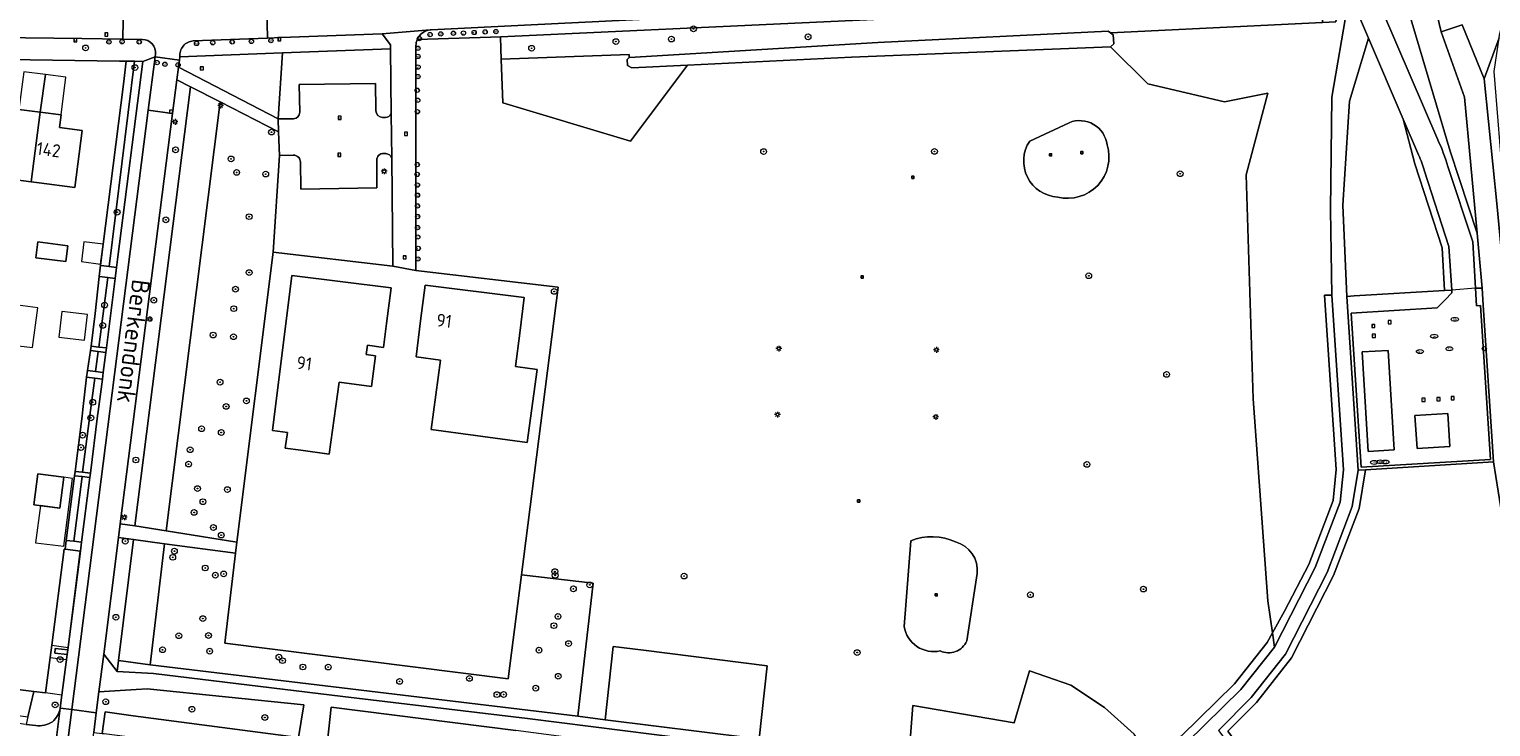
# Model space of a CAD drawing. Header units: metres. Extents: x 168032 to 180145, y 382923 to 399665.
# Tile 92 of 256: x 177592 to 177796, y 387368 to 387465. Entities that reach past the tile are written whole.
import ezdxf
from ezdxf.enums import TextEntityAlignment as Align

# ---------------------------------------------------------------- set-up
doc = ezdxf.new("R2010")
doc.units = ezdxf.units.M
doc.layers.get('0').update_dxf_attribs({"color": 8, "lineweight": 18})
for name, color, linetype, lineweight in [('B-WE-GR-BEPLANTING_CULTUUR_BODEMBEDEKKER-GV', 8, 'Continuous', 18), ('B-WE-GR-BEPLANTING_CULTUUR_BOSPLANTSOEN-GV', 8, 'Continuous', 18), ('B-WE-GR-BEPLANTING_CULTUUR_HEESTERS-GV', 8, 'Continuous', 18), ('B-WE-GR-BEPLANTING_CULTUUR_ROOS-GV', 8, 'Continuous', 18), ('B-WE-GR-BOOM-S', 8, 'Continuous', 18), ('B-WE-GR-HAAG-G', 8, 'GR-HAAG1', 18), ('B-WE-IE-MEUBILAIR_WEGMEUBILAIR-S', 8, 'Continuous', 25), ('B-WE-IE-TERREINAFSCHEIDING_KUNSTMATIG_HEKWERK-G', 8, 'IE-TERREINAFSCHEIDING-KUNSTMATIG', 18), ('B-WE-KL-ET_LS_OV_LICHTMAST-S', 8, 'Continuous', 18), ('B-WE-KL-WATER-S', 8, 'Continuous', 18), ('B-WE-OG-BEBOUWING-GV', 8, 'Continuous', 18), ('B-WE-OG-BEBOUWING-T18', 8, 'Continuous', 18), ('B-WE-OG-BEBOUWING_LUIFEL-GV', 8, 'Continuous', 18), ('B-WE-OG-BEBOUWING_SCHUUR-GV', 8, 'Continuous', 18), ('B-WE-OG-TERREIN_CULTUURSCHEIDING-GV', 8, 'Continuous', 18), ('B-WE-OG-TERREIN_ERF-GV', 8, 'Continuous', 18), ('B-WE-OG-TERREIN_ONBEGROEID-GV', 8, 'Continuous', 18), ('B-WE-OG-TOPOGRAFIE-T18', 8, 'Continuous', 18), ('B-WE-OG-WATER_GREPPEL-GV', 8, 'Continuous', 18), ('B-WE-RI-GWA_KOLK-S', 8, 'Continuous', 18), ('B-WE-RI-GWA_RIOOLPUT-S', 8, 'Continuous', 18), ('B-WE-VH-VERHARDING_ASFALT-GV', 8, 'Continuous', 18), ('B-WE-VH-VERHARDING_BETONSTRAATSTEEN-GV', 8, 'Continuous', 18), ('B-WE-VH-VERHARDING_PUIN-GV', 8, 'Continuous', 18), ('B-WE-VH-VERHARDING_TEGEL-GV', 8, 'Continuous', 18), ('B-WE-VW-AFSLUITPAAL-S', 8, 'Continuous', 18)]:
    doc.layers.add(name, color=color, linetype=linetype, lineweight=lineweight)
doc.styles.add('NLCS-ISO', font='NLCS-ISO.ttf')
doc.styles.add('NLCS-ISO-M200-T18', font='NLCS-ISO.ttf', dxfattribs={"height": 0.36})
doc.linetypes.add('GR-HAAG1', pattern='A,6,[176,NLCS.SHX,S=0.125,R=0,X=0,Y=0],-2', length=8)
doc.linetypes.add('IE-TERREINAFSCHEIDING-KUNSTMATIG', pattern='A,4,[82,NLCS.SHX,S=0.75,R=90,X=0,Y=0],4,-2', length=10)

# ---------------------------------------------------------------- blocks, each defined once
blk = doc.blocks.new('SKL-ET_OV_LICHTMAST-SO')
at = {"color": 0, "linetype": 'ByBlock', "lineweight": 18}
for points in [[(-1.2, 0), (-2, 0)], [(-1.4, 1.4), (-0.9, 0.9)], [(0, 2), (0, 1.2)], [(0.9, 0.9), (1.4, 1.4)], [(2, 0), (1.2, 0)], [(-1.4, -1.4), (-0.9, -0.9)], [(0, -1.2), (0, -2)], [(0.9, -0.9), (1.4, -1.4)]]:
    blk.add_lwpolyline(points, dxfattribs=at)
blk.add_circle((0, 0), 1, dxfattribs=at)
blk = doc.blocks.new('SVW-AFSLUITPAAL-SO')
at = {"lineweight": 18}
blk.add_circle((0, 0), 1.5, dxfattribs=at)
at = {"lineweight": 18, "style": 'NLCS-ISO'}
blk.add_text('af', height=1.8, dxfattribs=at).set_placement((0, 0), align=Align.MIDDLE_CENTER)
blk = doc.blocks.new('SKL-WATER_BRANDKRAAN_BRANDPUT-SO')
at = {"color": 0, "linetype": 'ByBlock', "lineweight": 18}
blk.add_ellipse((0, 0), major_axis=(2.5, 0), ratio=0.54, dxfattribs=at)
at = {"color": 0, "linetype": 'ByBlock', "lineweight": 18, "style": 'NLCS-ISO'}
blk.add_text('bk', height=1.5, dxfattribs=at).set_placement((0.2, 0), align=Align.MIDDLE_CENTER)
blk = doc.blocks.new('SRI-PUT_INSPECTIEPUT_RIOOLPUT-SO')
at = {"color": 0, "linetype": 'ByBlock', "lineweight": 18}
blk.add_lwpolyline([(-1.1, -1.1), (1.1, -1.1), (1.1, 1.1), (-1.1, 1.1)], close=True, dxfattribs=at)
at = {"color": 0, "linetype": 'ByBlock', "lineweight": 18, "style": 'NLCS-ISO'}
blk.add_text('r', height=1.5, dxfattribs=at).set_placement((0, 0.3), align=Align.MIDDLE_CENTER)
blk = doc.blocks.new('SRI-KOLK-SO')
at = {"color": 0, "linetype": 'ByBlock', "lineweight": 18}
blk.add_lwpolyline([(-1.125, -1.125), (1.125, -1.125), (1.125, 1.125), (-1.125, 1.125)], close=True, dxfattribs=at)
at = {"color": 0, "linetype": 'ByBlock', "lineweight": 18, "style": 'NLCS-ISO'}
blk.add_text('k', height=1.5, dxfattribs=at).set_placement((0, 0), align=Align.MIDDLE_CENTER)
blk = doc.blocks.new('SIE-WEG_SPEELTOESTEL-SO')
at = {"flags": 128}
blk.add_lwpolyline([(-0.75, -0.75), (0.75, -0.75), (0.75, 0.75), (-0.75, 0.75)], close=True, dxfattribs=at)
at = {"style": 'NLCS-ISO'}
blk.add_text('SPT', height=0.45, dxfattribs=at).set_placement((0, 0), align=Align.MIDDLE_CENTER)
blk = doc.blocks.new('SGR-BOOM_01-SO')
at = {"linetype": 'ByBlock', "lineweight": 18}
h = blk.add_hatch(color=0, dxfattribs=at)
h.dxf.hatch_style = 1
edge = h.paths.add_edge_path()
edge.add_arc((0, 0), 0.25, 0, 360)
at = {"color": 0, "linetype": 'ByBlock', "lineweight": 18}
for radius in [2, 0.25]:
    blk.add_circle((0, 0), radius, dxfattribs=at)

msp = doc.modelspace()

# ---------------------------------------------------------------- linework, layer by layer
at = {"layer": 'B-WE-GR-BEPLANTING_CULTUUR_BODEMBEDEKKER-GV', "flags": 128}
for points in [[(177607.068, 387460.566), (177605.909, 387460.582), (177605.514, 387457.386), (177602.303, 387432.147), (177602.392, 387432.135), (177603.524, 387431.985)], [(177603.323, 387430.439), (177602.111, 387430.593), (177601.585, 387425.44), (177601.002, 387420.867), (177602.063, 387420.753)], [(177600.933, 387411.903), (177601.509, 387416.417), (177600.347, 387416.568), (177599.875, 387412.041), (177599.759, 387411.132), (177598.776, 387403.431), (177599.823, 387403.312)]]:
    msp.add_lwpolyline(points, close=True, dxfattribs=at)
at = {"layer": 'B-WE-GR-BEPLANTING_CULTUUR_BOSPLANTSOEN-GV', "flags": 128}
for points in [[(177742.933, 387464.533), (177772.456, 387465.956), (177772.234, 387469.291), (177742.028, 387467.88), (177658.001, 387463.956), (177658.061, 387462.316), (177658.114, 387460.865), (177675.91, 387461.52), (177675.93, 387461.068), (177675.957, 387461.094), (177710.572, 387463.199), (177742.63, 387464.778)], [(177772.75, 387427.959), (177773.751, 387428), (177773.601, 387439.848), (177773.745, 387455.551), (177775.945, 387468.269), (177774.773, 387469.146), (177774.332, 387466.046), (177772.456, 387465.956), (177742.933, 387464.533), (177743.305, 387464.233), (177743.398, 387463.015), (177742.934, 387462.566), (177748.129, 387457.413), (177758.836, 387454.898), (177764.839, 387456.115), (177761.838, 387444.758), (177762.811, 387413.526), (177764.839, 387385.377), (177765.491, 387380.918), (177767.169, 387383.954), (177770.544, 387390.465), (177773.938, 387399.39), (177774.386, 387403.684)], [(177783.72, 387452.483), (177778.89, 387463.772), (177776.204, 387455.005), (177775.287, 387440.502), (177775.863, 387427.81), (177776.861, 387427.871), (177789.464, 387428.635), (177789.121, 387434.58), (177785.321, 387446.256)], [(177627.664, 387461.723), (177613.361, 387461.195), (177613.302, 387460.732), (177613.174, 387459.728), (177627.06, 387452.525)], [(177684.05, 387460.02), (177676.313, 387459.643), (177675.709, 387459.957), (177675.648, 387460.795), (177675.93, 387461.068), (177675.91, 387461.52), (177658.114, 387460.865), (177658.337, 387454.771), (177676.11, 387449.437)], [(177618.972, 387454.903), (177614.848, 387457.022), (177607.085, 387395.827), (177611.449, 387395.138)], [(177626.362, 387433.967), (177627.223, 387447.439), (177627.112, 387450.719), (177618.972, 387454.903), (177611.449, 387395.138), (177621.295, 387393.585)], [(177601.985, 387420.144), (177600.926, 387420.276), (177600.48, 387417.49), (177601.628, 387417.344)], [(177798.372, 387377.337), (177797.923, 387394.559), (177796.266, 387404.756), (177778.477, 387403.665), (177777.571, 387398.254), (177774.022, 387388.918), (177768.144, 387377.447), (177763.278, 387371.255), (177759.307, 387367.237), (177774.125, 387347.305), (177773.669, 387346.832), (177774.704, 387345.573), (177776.918, 387342.034), (177778.128, 387338.698), (177778.832, 387334.244), (177781.521, 387334.354), (177788.728, 387335.963), (177800.261, 387336.783), (177800.907, 387342.185), (177799.361, 387344.872), (177798.706, 387344.895), (177797.162, 387344.948), (177797.551, 387356.085)], [(177611.233, 387393.355), (177606.93, 387393.928), (177604.821, 387377.071), (177609.237, 387376.488)], [(177621.117, 387392.04), (177611.233, 387393.355), (177609.237, 387376.488), (177668.763, 387369.319), (177670.9, 387387.869), (177660.917, 387389.019), (177660.64, 387386.852), (177659.064, 387374.527), (177619.613, 387379.494)], [(177695.147, 387376.349), (177677.909, 387378.505), (177673.708, 387379.03), (177672.606, 387368.832), (177692.776, 387366.318), (177694.01, 387366.164)], [(177558.792, 387377.095), (177553.031, 387377.818), (177552.642, 387374.719), (177592.195, 387369.227), (177593.02, 387372.767)], [(177742.112, 387370.559), (177737.422, 387373.643), (177733.938, 387374.85), (177731.66, 387375.654), (177729.516, 387368.414), (177715.447, 387370.828), (177714.858, 387363.566), (177735.869, 387360.907), (177738.254, 387360.724), (177742.281, 387360.703), (177744.523, 387361.442), (177748.619, 387363.529), (177746.265, 387366.805)]]:
    msp.add_lwpolyline(points, close=True, dxfattribs=at)
at = {"layer": 'B-WE-GR-BEPLANTING_CULTUUR_HEESTERS-GV', "flags": 128}
for points in [[(177792.234, 387455.564), (177788.995, 387464.661), (177787.81, 387469.56), (177787.752, 387470.895), (177783.499, 387470.726), (177790.267, 387448.06), (177793.99, 387436.614)], [(177599.745, 387402.698), (177598.7, 387402.83), (177597.55, 387393.823), (177598.609, 387393.704)]]:
    msp.add_lwpolyline(points, close=True, dxfattribs=at)
for points in [[(177599.511, 387392.339), (177597.396, 387392.619), (177597.23, 387392.59), (177595.514, 387379.21), (177595.298, 387377.524), (177594.663, 387372.56), (177593.02, 387372.767), (177592.195, 387369.227), (177591.953, 387368.19), (177593.301, 387368.015)], [(177596.713, 387370.453), (177596.928, 387372.275), (177596.945, 387372.267), (177597.668, 387377.924), (177595.958, 387378.114), (177596.009, 387378.746), (177597.752, 387378.581), (177599.511, 387392.339)]]:
    msp.add_lwpolyline(points, dxfattribs=at)
at = {"layer": 'B-WE-GR-BEPLANTING_CULTUUR_HEESTERS-GV'}
for points in [[(177595.628, 387368.558, 0.1748926), (177596.713, 387370.453)], [(177593.301, 387368.015, 0.1688199), (177595.628, 387368.558)]]:
    msp.add_lwpolyline(points, format="xyb", dxfattribs=at)
at = {"layer": 'B-WE-GR-BEPLANTING_CULTUUR_ROOS-GV', "flags": 128}
msp.add_lwpolyline([(177629.894, 387366.383), (177606.864, 387369.399), (177602.939, 387369.913), (177602.559, 387366.928), (177602.833, 387366.898), (177606.065, 387366.495), (177610.269, 387365.971), (177628.65, 387363.68), (177629.448, 387363.592)], close=True, dxfattribs=at)
at = {"layer": 'B-WE-GR-HAAG-G', "flags": 128}
for points in [[(177599.493, 387392.32), (177597.23, 387392.59)], [(177595.514, 387379.21), (177597.795, 387378.919), (177599.493, 387392.32)], [(177595.298, 387377.524), (177597.57, 387377.228), (177596.928, 387372.275), (177594.663, 387372.56)]]:
    msp.add_lwpolyline(points, dxfattribs=at)
at = {"layer": 'B-WE-IE-TERREINAFSCHEIDING_KUNSTMATIG_HEKWERK-G', "flags": 128}
msp.add_lwpolyline([(177793.762, 387428.938), (177790.463, 387428.696)], dxfattribs=at)
at = {"layer": 'B-WE-OG-BEBOUWING-GV', "flags": 128}
for points in [[(177593.924, 387453.456), (177590.94, 387453.843), (177590.71, 387452.078), (177587.922, 387452.44), (177587.74, 387452.46), (177586.692, 387444.227), (177586.971, 387444.493), (177592.68, 387443.777)], [(177593.924, 387453.456), (177592.68, 387443.777), (177593.792, 387443.637), (177598.731, 387442.996), (177599.758, 387450.923), (177596.587, 387451.334), (177596.814, 387453.081)], [(177593.298, 387433.19), (177597.495, 387432.667), (177597.771, 387434.868), (177593.574, 387435.393)], [(177642.156, 387424.025), (177642.78, 387428.99), (177628.96, 387430.72), (177626.24, 387409.13), (177628.353, 387408.864), (177628.005, 387406.655), (177630.189, 387406.384), (177634.166, 387405.839), (177635.557, 387415.872), (177640.035, 387415.258), (177640.622, 387419.541), (177639.315, 387419.72), (177639.493, 387421.017), (177641.739, 387420.708)], [(177660.69, 387422.689), (177661.312, 387427.65), (177647.507, 387429.381), (177646.885, 387424.419), (177646.257, 387419.412), (177649.666, 387418.947), (177648.343, 387409.279), (177661.723, 387407.449), (177663.114, 387417.618), (177660.106, 387418.027)], [(177777.997, 387420.072), (177778.835, 387406.201), (177782.431, 387406.418), (177781.593, 387420.289)], [(177789.927, 387411.485), (177785.34, 387411.198), (177785.628, 387406.601), (177790.215, 387406.889)], [(177597.19, 387402.615), (177593.593, 387403.07), (177593.05, 387398.784), (177596.647, 387398.328)]]:
    msp.add_lwpolyline(points, close=True, dxfattribs=at)
at = {"layer": 'B-WE-OG-BEBOUWING_LUIFEL-GV', "flags": 128}
for points in [[(177594.643, 387458.711), (177591.626, 387459.105), (177590.94, 387453.843), (177593.924, 387453.456)], [(177597.497, 387458.339), (177594.643, 387458.711), (177593.924, 387453.456), (177596.814, 387453.081)], [(177593.58, 387426.213), (177590.803, 387426.572), (177590.088, 387421.037), (177592.072, 387420.781), (177592.865, 387420.679)], [(177593.937, 387398.672), (177593.28, 387393.493), (177597.213, 387392.995), (177598.412, 387402.46), (177597.19, 387402.615), (177596.647, 387398.328)]]:
    msp.add_lwpolyline(points, close=True, dxfattribs=at)
at = {"layer": 'B-WE-OG-BEBOUWING_SCHUUR-GV', "flags": 128}
for points in [[(177602.677, 387435.085), (177599.998, 387435.426), (177599.645, 387432.649), (177602.323, 387432.308)], [(177600.498, 387425.302), (177596.92, 387425.706), (177596.517, 387422.129), (177600.094, 387421.725)]]:
    msp.add_lwpolyline(points, close=True, dxfattribs=at)
at = {"layer": 'B-WE-OG-TERREIN_CULTUURSCHEIDING-GV', "flags": 128}
for points in [[(177742.028, 387467.88), (177772.234, 387469.291), (177772.456, 387465.956), (177774.332, 387466.046), (177774.773, 387469.146), (177773.315, 387470.237), (177765.826, 387470.02), (177765.86, 387470.78), (177662.267, 387465.648), (177648.343, 387464.958)], [(177783.499, 387470.726), (177782.486, 387470.685), (177780.827, 387467.541), (177788.52, 387449.632)], [(177789.923, 387445.9), (177793.386, 387435.426), (177793.762, 387428.938), (177794.701, 387428.935), (177793.99, 387436.614), (177790.267, 387448.06), (177783.499, 387470.726)], [(177646.42, 387463.616), (177656.608, 387463.915), (177658.001, 387463.956), (177742.028, 387467.88)], [(177761.838, 387444.758), (177764.839, 387456.115), (177758.836, 387454.898), (177748.129, 387457.413), (177742.934, 387462.566), (177706.885, 387461.133), (177684.05, 387460.02), (177676.11, 387449.437), (177658.337, 387454.771), (177658.114, 387460.865), (177658.061, 387462.316), (177658.001, 387463.956), (177656.608, 387463.915), (177646.42, 387463.616)], [(177642.681, 387462.277), (177628.928, 387461.769), (177627.664, 387461.723), (177627.06, 387452.525), (177629.195, 387452.528)], [(177642.785, 387453.259), (177642.681, 387462.277)], [(177646.24, 387462.742), (177646.21, 387431.4), (177666.042, 387429.09), (177660.917, 387389.019), (177670.9, 387387.869), (177668.763, 387369.319), (177672.606, 387368.832), (177673.708, 387379.03), (177677.909, 387378.505), (177695.147, 387376.349), (177694.01, 387366.164)], [(177630.067, 387453.453), (177629.985, 387457.316), (177640.618, 387457.488), (177640.649, 387453.789), (177640.65, 387453.672)], [(177641.598, 387452.735), (177641.991, 387452.742)], [(177731.701, 387449.444), (177737.192, 387452.01)], [(177783.72, 387452.483), (177785.321, 387446.256), (177789.121, 387434.58), (177789.464, 387428.635), (177790.463, 387428.696), (177790.081, 387434.762), (177786.68, 387445.269)], [(177785.836, 387447.537), (177783.72, 387452.483)], [(177629.149, 387447.496), (177627.223, 387447.439), (177626.362, 387433.967), (177643.03, 387432.02), (177642.856, 387447.093)], [(177642.038, 387447.701), (177641.765, 387447.715)], [(177640.775, 387446.796), (177640.811, 387442.932), (177630.19, 387442.76), (177630.154, 387446.546)], [(177752.772, 387366.53), (177760.232, 387373.82), (177764.777, 387379.604), (177765.491, 387380.918), (177764.839, 387385.377), (177762.811, 387413.526), (177761.838, 387444.758)], [(177714.202, 387381.81), (177715.126, 387393.767)], [(177724.363, 387389.199), (177722.926, 387379.809)], [(177747.4, 387360.585), (177753.559, 387365.65), (177761.112, 387373.03), (177765.776, 387378.965), (177765.491, 387380.918), (177764.777, 387379.604), (177760.232, 387373.82), (177752.772, 387366.53), (177751.617, 387365.591), (177748.619, 387363.529), (177744.523, 387361.442), (177742.281, 387360.703), (177738.254, 387360.724), (177735.869, 387360.907), (177714.858, 387363.566), (177694.01, 387366.164), (177692.776, 387366.318), (177672.606, 387368.832), (177668.763, 387369.319), (177609.237, 387376.488)], [(177609.237, 387376.488), (177604.821, 387377.071), (177604.632, 387375.558), (177609.674, 387375.264), (177636.073, 387372.088), (177661.785, 387368.993), (177683.837, 387366.239), (177692.745, 387365.132), (177710.346, 387362.944), (177735.703, 387359.78), (177741.855, 387359.012)], [(177714.858, 387363.566), (177715.447, 387370.828), (177729.516, 387368.414), (177731.66, 387375.654), (177733.938, 387374.85), (177737.422, 387373.643), (177742.112, 387370.559), (177746.265, 387366.805)]]:
    msp.add_lwpolyline(points, dxfattribs=at)
for points in [[(177799.25, 387470.077), (177787.81, 387469.56), (177788.995, 387464.661), (177791.931, 387465.628), (177794.965, 387458.109), (177797.057, 387463.824), (177797.119, 387464.248), (177797.895, 387467.221)], [(177797.057, 387463.824), (177794.965, 387458.109), (177796.775, 387440.276), (177798.68, 387420.006), (177800.99, 387393.567), (177801.56, 387375.216), (177801.248, 387358.948), (177799.361, 387344.872), (177800.907, 387342.185), (177802.059, 387359.483), (177802.457, 387378.76), (177802.472, 387392.103), (177801.104, 387414.665), (177797.703, 387442.535), (177796.378, 387459.155)], [(177608.228, 387460.55), (177607.068, 387460.566), (177603.524, 387431.985), (177604.559, 387431.847), (177604.748, 387433.322)], [(177614.848, 387457.022), (177612.953, 387457.996), (177612.353, 387453.285), (177605.073, 387396.145), (177607.085, 387395.827)], [(177604.363, 387430.308), (177603.323, 387430.439), (177602.063, 387420.753), (177603.127, 387420.638)], [(177773.751, 387428), (177772.75, 387427.959), (177774.386, 387403.684), (177773.938, 387399.39), (177770.544, 387390.465), (177767.169, 387383.954), (177765.491, 387380.918), (177765.776, 387378.965), (177771.46, 387390.058), (177774.919, 387399.157), (177775.39, 387403.667)], [(177790.463, 387428.696), (177789.464, 387428.635), (177776.861, 387427.871), (177775.863, 387427.81), (177777.454, 387403.602), (177778.477, 387403.665), (177796.266, 387404.756), (177794.854, 387426.564), (177794.701, 387428.935), (177793.762, 387428.938), (177793.921, 387426.503), (177794.47, 387426.54), (177795.859, 387405.094), (177777.838, 387403.997), (177776.458, 387425.482), (177788.455, 387426.236), (177789.539, 387427.329), (177790.487, 387428.284)], [(177603.047, 387420.012), (177601.985, 387420.144), (177601.628, 387417.344), (177602.689, 387417.209)], [(177601.917, 387411.168), (177601.993, 387411.766), (177602.57, 387416.279), (177601.509, 387416.417), (177600.933, 387411.903), (177599.823, 387403.312), (177600.897, 387403.19)], [(177778.477, 387403.665), (177777.454, 387403.602), (177776.602, 387398.517), (177773.107, 387389.326), (177767.298, 387377.99), (177762.528, 387371.918), (177757.985, 387367.322), (177773.377, 387347.187), (177773.669, 387346.832), (177774.125, 387347.305), (177759.307, 387367.237), (177763.278, 387371.255), (177768.144, 387377.447), (177774.022, 387388.918), (177777.571, 387398.254)], [(177600.817, 387402.562), (177599.745, 387402.698), (177598.609, 387393.704), (177599.67, 387393.584)], [(177606.93, 387393.928), (177604.826, 387394.208), (177602.755, 387377.947), (177604.632, 387375.558), (177604.821, 387377.071)], [(177607.27, 387373.056), (177602.089, 387372.725), (177601.719, 387369.819), (177601.367, 387367.06), (177602.559, 387366.928), (177602.939, 387369.913), (177606.864, 387369.399), (177629.894, 387366.383), (177630.617, 387370.914), (177608.813, 387373.154)], [(177633.929, 387365.845), (177681.315, 387359.725), (177681.97, 387364.468), (177660.148, 387367.354), (177634.452, 387370.595)]]:
    msp.add_lwpolyline(points, close=True, dxfattribs=at)
at = {"layer": 'B-WE-OG-TERREIN_CULTUURSCHEIDING-GV'}
for points in [[(177648.228, 387464.949, 0.2709152), (177646.42, 387463.616)], [(177648.343, 387464.958, 0.0199678), (177648.228, 387464.949)], [(177646.42, 387463.616, 0.1006586), (177646.24, 387462.742)], [(177640.65, 387453.672, 0.387566), (177641.598, 387452.735)], [(177629.195, 387452.528, 0.3928286), (177630.067, 387453.453)], [(177641.991, 387452.742, 0.2716768), (177642.785, 387453.259)], [(177737.192, 387452.01, -0.493257), (177742.477, 387448.931)], [(177788.52, 387449.632, -0.0376897), (177789.923, 387445.9)], [(177629.907, 387447.16, 0.2199684), (177629.149, 387447.496)], [(177641.765, 387447.715, 0.2195231), (177641.034, 387447.422)], [(177642.856, 387447.093, 0.2770229), (177642.038, 387447.701)], [(177735.601, 387441.644, -0.5804962), (177731.701, 387449.444)], [(177742.477, 387448.931, -0.5839329), (177735.601, 387441.644)], [(177786.68, 387445.269, 0.0335215), (177785.836, 387447.537)], [(177630.154, 387446.546, 0.1708748), (177629.907, 387447.16)], [(177641.034, 387447.422, 0.1866711), (177640.775, 387446.796)], [(177715.126, 387393.767, -0.204357), (177721.386, 387393.613)], [(177721.386, 387393.613, -0.3693413), (177724.363, 387389.199)], [(177719.231, 387378.423, -0.4252358), (177714.202, 387381.81)], [(177722.926, 387379.809, -0.4281316), (177719.231, 387378.423)]]:
    msp.add_lwpolyline(points, format="xyb", dxfattribs=at)
at = {"layer": 'B-WE-OG-TERREIN_ERF-GV', "flags": 128}
for points in [[(177605.514, 387457.386), (177605.909, 387460.582), (177604.95, 387460.596), (177570.692, 387461.072)], [(177558.792, 387377.095), (177593.02, 387372.767), (177594.663, 387372.56), (177595.298, 387377.524), (177595.514, 387379.21), (177597.23, 387392.59), (177597.396, 387392.619), (177597.55, 387393.823), (177598.7, 387402.83), (177598.776, 387403.431), (177599.759, 387411.132), (177599.875, 387412.041), (177600.347, 387416.568), (177600.48, 387417.49), (177600.926, 387420.276), (177601.002, 387420.867), (177601.585, 387425.44), (177602.111, 387430.593), (177602.303, 387432.147), (177605.514, 387457.386)], [(177590.94, 387453.843), (177593.924, 387453.456), (177596.814, 387453.081), (177596.587, 387451.334), (177599.758, 387450.923), (177598.731, 387442.996), (177593.792, 387443.637), (177592.68, 387443.777), (177586.971, 387444.493)]]:
    msp.add_lwpolyline(points, dxfattribs=at)
for points in [[(177593.574, 387435.393), (177597.771, 387434.868), (177597.495, 387432.667), (177593.298, 387433.19)], [(177646.21, 387431.4), (177643.03, 387432.02), (177626.362, 387433.967), (177621.295, 387393.585), (177621.117, 387392.04), (177619.613, 387379.494), (177659.064, 387374.527), (177660.64, 387386.852), (177660.917, 387389.019), (177666.042, 387429.09)], [(177628.353, 387408.864), (177626.24, 387409.13), (177628.96, 387430.72), (177642.78, 387428.99), (177642.156, 387424.025), (177641.739, 387420.708), (177639.493, 387421.017), (177639.315, 387419.72), (177640.622, 387419.541), (177640.035, 387415.258), (177635.557, 387415.872), (177634.166, 387405.839), (177630.189, 387406.384), (177628.005, 387406.655)], [(177646.885, 387424.419), (177647.507, 387429.381), (177661.312, 387427.65), (177660.69, 387422.689), (177660.106, 387418.027), (177663.114, 387417.618), (177661.723, 387407.449), (177648.343, 387409.279), (177649.666, 387418.947), (177646.257, 387419.412)], [(177597.19, 387402.615), (177596.647, 387398.328), (177593.05, 387398.784), (177593.593, 387403.07)]]:
    msp.add_lwpolyline(points, close=True, dxfattribs=at)
at = {"layer": 'B-WE-OG-TERREIN_ONBEGROEID-GV', "flags": 128}
for points in [[(177737.192, 387452.01), (177731.701, 387449.444)], [(177715.126, 387393.767), (177714.202, 387381.81)], [(177722.926, 387379.809), (177724.363, 387389.199)]]:
    msp.add_lwpolyline(points, dxfattribs=at)
at = {"layer": 'B-WE-OG-TERREIN_ONBEGROEID-GV'}
for points in [[(177742.477, 387448.931, 0.493257), (177737.192, 387452.01)], [(177731.701, 387449.444, 0.5804962), (177735.601, 387441.644)], [(177735.601, 387441.644, 0.5839329), (177742.477, 387448.931)], [(177721.386, 387393.613, 0.204357), (177715.126, 387393.767)], [(177724.363, 387389.199, 0.3693413), (177721.386, 387393.613)], [(177714.202, 387381.81, 0.4252358), (177719.231, 387378.423)], [(177719.231, 387378.423, 0.4281316), (177722.926, 387379.809)]]:
    msp.add_lwpolyline(points, format="xyb", dxfattribs=at)
at = {"layer": 'B-WE-OG-WATER_GREPPEL-GV', "flags": 128}
for points in [[(177742.934, 387462.566), (177743.398, 387463.015), (177743.305, 387464.233), (177742.933, 387464.533), (177742.63, 387464.778), (177710.572, 387463.199), (177675.957, 387461.094), (177675.93, 387461.068), (177675.648, 387460.795), (177675.709, 387459.957), (177676.313, 387459.643), (177684.05, 387460.02), (177706.885, 387461.133)], [(177798.68, 387420.006), (177796.775, 387440.276), (177794.965, 387458.109), (177791.931, 387465.628), (177788.995, 387464.661), (177792.234, 387455.564), (177793.99, 387436.614), (177794.701, 387428.935), (177794.854, 387426.564), (177796.266, 387404.756), (177797.923, 387394.559), (177798.372, 387377.337), (177797.551, 387356.085), (177797.162, 387344.948), (177798.706, 387344.895), (177799.361, 387344.872), (177801.248, 387358.948), (177801.56, 387375.216), (177800.99, 387393.567)]]:
    msp.add_lwpolyline(points, close=True, dxfattribs=at)
at = {"layer": 'B-WE-VH-VERHARDING_ASFALT-GV', "flags": 128}
for points in [[(177849.936, 387473.738), (177866.45, 387474.467), (177895.991, 387475.793), (177895.754, 387480.836), (177866.065, 387479.442), (177849.012, 387478.7), (177809.199, 387476.869), (177787.482, 387475.863), (177764.895, 387474.816), (177764.795, 387475.367), (177762.797, 387475.007), (177762.85, 387474.721), (177737.79, 387473.56), (177631.9, 387468.2), (177627.332, 387467.981), (177625.461, 387467.891), (177625.588, 387463.789), (177627.473, 387463.861), (177641.535, 387464.391), (177648.228, 387464.949)], [(177648.343, 387464.958), (177662.267, 387465.648), (177765.86, 387470.78), (177765.826, 387470.02), (177773.315, 387470.237), (177782.486, 387470.685), (177783.499, 387470.726), (177787.752, 387470.895), (177809.935, 387471.916), (177849.936, 387473.738)]]:
    msp.add_lwpolyline(points, dxfattribs=at)
at = {"layer": 'B-WE-VH-VERHARDING_ASFALT-GV'}
msp.add_lwpolyline([(177648.228, 387464.949, -0.0199678), (177648.343, 387464.958)], format="xyb", dxfattribs=at)
at = {"layer": 'B-WE-VH-VERHARDING_ASFALT-GV', "flags": 128}
for points in [[(177612.353, 387453.285), (177608.956, 387453.741), (177598.321, 387370.252), (177601.719, 387369.819), (177602.089, 387372.725), (177602.755, 387377.947), (177604.826, 387394.208), (177605.073, 387396.145)], [(177599.328, 387351.056), (177599.464, 387352.118), (177601.367, 387367.06), (177601.719, 387369.819), (177598.321, 387370.252), (177590.814, 387311.314), (177594.215, 387310.923), (177597.008, 387332.843), (177597.139, 387333.869)]]:
    msp.add_lwpolyline(points, close=True, dxfattribs=at)
at = {"layer": 'B-WE-VH-VERHARDING_BETONSTRAATSTEEN-GV', "flags": 128}
for points in [[(177788.52, 387449.632), (177780.827, 387467.541), (177782.486, 387470.685), (177773.315, 387470.237), (177774.773, 387469.146), (177775.945, 387468.269), (177777.339, 387467.366), (177778.89, 387463.772), (177783.72, 387452.483), (177785.836, 387447.537)], [(177528.371, 387464.73), (177554.092, 387464.3), (177564.15, 387464.26), (177572.302, 387464.06), (177599.712, 387463.717), (177605.423, 387463.645), (177605.521, 387468.971)], [(177605.684, 387468.971), (177605.521, 387468.971), (177605.423, 387463.645), (177608.171, 387463.611)], [(177615.231, 387463.399), (177625.588, 387463.789), (177625.461, 387467.891), (177625.461, 387467.994), (177621.836, 387467.83), (177620.248, 387468.155)], [(177648.228, 387464.949), (177641.535, 387464.391), (177642.675, 387462.833), (177642.681, 387462.277), (177642.785, 387453.259), (177642.856, 387447.093), (177643.03, 387432.02), (177646.21, 387431.4), (177646.24, 387462.742)], [(177609.953, 387461.564), (177609.904, 387461.183), (177613.302, 387460.732), (177613.361, 387461.195)], [(177640.65, 387453.672), (177640.649, 387453.789), (177640.618, 387457.488), (177629.985, 387457.316), (177630.067, 387453.453)], [(177629.195, 387452.528), (177627.06, 387452.525), (177627.112, 387450.719), (177627.223, 387447.439), (177629.149, 387447.496)], [(177641.991, 387452.742), (177641.598, 387452.735)], [(177642.856, 387447.093), (177642.785, 387453.259)], [(177641.765, 387447.715), (177642.038, 387447.701)], [(177630.154, 387446.546), (177630.19, 387442.76), (177640.811, 387442.932), (177640.775, 387446.796)], [(177794.47, 387426.54), (177793.921, 387426.503), (177793.762, 387428.938), (177793.386, 387435.426), (177789.923, 387445.9)], [(177786.68, 387445.269), (177790.081, 387434.762), (177790.463, 387428.696), (177790.487, 387428.284), (177789.539, 387427.329), (177788.455, 387426.236), (177776.458, 387425.482), (177777.838, 387403.997), (177795.859, 387405.094), (177794.47, 387426.54)]]:
    msp.add_lwpolyline(points, dxfattribs=at)
at = {"layer": 'B-WE-VH-VERHARDING_BETONSTRAATSTEEN-GV'}
for points in [[(177646.42, 387463.616, -0.2709152), (177648.228, 387464.949)], [(177608.171, 387463.611, -0.4432247), (177609.953, 387461.564)], [(177613.361, 387461.195, -0.4201004), (177615.231, 387463.399)], [(177646.24, 387462.742, -0.1006586), (177646.42, 387463.616)], [(177641.598, 387452.735, -0.387566), (177640.65, 387453.672)], [(177630.067, 387453.453, -0.3928286), (177629.195, 387452.528)], [(177642.785, 387453.259, -0.2716768), (177641.991, 387452.742)], [(177789.923, 387445.9, 0.0376897), (177788.52, 387449.632)], [(177629.149, 387447.496, -0.2199684), (177629.907, 387447.16)], [(177641.034, 387447.422, -0.2195231), (177641.765, 387447.715)], [(177642.038, 387447.701, -0.2770229), (177642.856, 387447.093)], [(177785.836, 387447.537, -0.0335215), (177786.68, 387445.269)], [(177629.907, 387447.16, -0.1708748), (177630.154, 387446.546)], [(177640.775, 387446.796, -0.1866711), (177641.034, 387447.422)]]:
    msp.add_lwpolyline(points, format="xyb", dxfattribs=at)
at = {"layer": 'B-WE-VH-VERHARDING_BETONSTRAATSTEEN-GV', "flags": 128}
for points in [[(177781.593, 387420.289), (177782.431, 387406.418), (177778.835, 387406.201), (177777.997, 387420.072)], [(177789.927, 387411.485), (177790.215, 387406.889), (177785.628, 387406.601), (177785.34, 387411.198)]]:
    msp.add_lwpolyline(points, close=True, dxfattribs=at)
at = {"layer": 'B-WE-VH-VERHARDING_PUIN-GV', "flags": 128}
for points in [[(177757.985, 387367.322), (177762.528, 387371.918), (177767.298, 387377.99), (177773.107, 387389.326), (177776.602, 387398.517), (177777.454, 387403.602), (177775.863, 387427.81), (177775.287, 387440.502), (177776.204, 387455.005), (177778.89, 387463.772), (177777.339, 387467.366), (177775.945, 387468.269), (177773.745, 387455.551), (177773.601, 387439.848), (177773.751, 387428), (177775.39, 387403.667), (177774.919, 387399.157), (177771.46, 387390.058), (177765.776, 387378.965), (177761.112, 387373.03), (177753.559, 387365.65), (177747.4, 387360.585)], [(177683.837, 387366.239), (177661.785, 387368.993), (177636.073, 387372.088), (177609.674, 387375.264), (177604.632, 387375.558), (177602.755, 387377.947), (177602.089, 387372.725), (177607.27, 387373.056), (177608.813, 387373.154), (177630.617, 387370.914), (177629.894, 387366.383)], [(177633.929, 387365.845), (177634.452, 387370.595), (177660.148, 387367.354)]]:
    msp.add_lwpolyline(points, dxfattribs=at)
at = {"layer": 'B-WE-VH-VERHARDING_TEGEL-GV', "flags": 128}
for points in [[(177608.171, 387463.611), (177605.423, 387463.645), (177599.712, 387463.717), (177572.302, 387464.06), (177564.15, 387464.26), (177554.092, 387464.3), (177528.371, 387464.73)], [(177613.361, 387461.195), (177627.664, 387461.723), (177628.928, 387461.769), (177642.681, 387462.277), (177642.675, 387462.833), (177641.535, 387464.391)], [(177641.535, 387464.391), (177627.473, 387463.861), (177625.588, 387463.789), (177615.231, 387463.399)], [(177532.445, 387461.51), (177556.577, 387461.221), (177570.692, 387461.072), (177604.95, 387460.596), (177605.909, 387460.582), (177607.068, 387460.566), (177608.228, 387460.55), (177609.904, 387461.183), (177609.953, 387461.564)], [(177593.301, 387368.015), (177591.953, 387368.19), (177564.81, 387371.71), (177552.528, 387373.809), (177551.87, 387373.921), (177547.269, 387374.707), (177546.258, 387374.88), (177541.994, 387375.609)], [(177595.727, 387362.627), (177596.713, 387370.453)]]:
    msp.add_lwpolyline(points, dxfattribs=at)
at = {"layer": 'B-WE-VH-VERHARDING_TEGEL-GV'}
for points in [[(177609.953, 387461.564, 0.4432247), (177608.171, 387463.611)], [(177615.231, 387463.399, 0.4201004), (177613.361, 387461.195)], [(177596.713, 387370.453, -0.1748926), (177595.628, 387368.558)], [(177595.628, 387368.558, -0.1688199), (177593.301, 387368.015)]]:
    msp.add_lwpolyline(points, format="xyb", dxfattribs=at)
at = {"layer": 'B-WE-VH-VERHARDING_TEGEL-GV', "flags": 128}
for points in [[(177608.956, 387453.741), (177609.904, 387461.183), (177608.228, 387460.55), (177604.748, 387433.322), (177604.559, 387431.847), (177604.363, 387430.308), (177603.127, 387420.638), (177603.047, 387420.012), (177602.689, 387417.209), (177602.57, 387416.279), (177601.993, 387411.766), (177601.917, 387411.168), (177600.897, 387403.19), (177600.817, 387402.562), (177599.67, 387393.584), (177599.511, 387392.339), (177597.752, 387378.581), (177597.668, 387377.924), (177596.945, 387372.267), (177596.928, 387372.275), (177596.713, 387370.453), (177598.321, 387370.252)], [(177612.953, 387457.996), (177613.174, 387459.728), (177613.302, 387460.732), (177609.904, 387461.183), (177608.956, 387453.741), (177612.353, 387453.285)], [(177613.174, 387459.728), (177612.953, 387457.996), (177614.848, 387457.022), (177618.972, 387454.903), (177627.112, 387450.719), (177627.06, 387452.525)], [(177604.559, 387431.847), (177603.524, 387431.985), (177602.392, 387432.135), (177602.303, 387432.147), (177602.111, 387430.593), (177603.323, 387430.439), (177604.363, 387430.308)], [(177603.127, 387420.638), (177602.063, 387420.753), (177601.002, 387420.867), (177600.926, 387420.276), (177601.985, 387420.144), (177603.047, 387420.012)], [(177602.689, 387417.209), (177601.628, 387417.344), (177600.48, 387417.49), (177600.347, 387416.568), (177601.509, 387416.417), (177602.57, 387416.279)], [(177600.897, 387403.19), (177599.823, 387403.312), (177598.776, 387403.431), (177598.7, 387402.83), (177599.745, 387402.698), (177600.817, 387402.562)], [(177611.449, 387395.138), (177607.085, 387395.827), (177605.073, 387396.145), (177604.826, 387394.208), (177606.93, 387393.928), (177611.233, 387393.355), (177621.117, 387392.04), (177621.295, 387393.585)], [(177599.67, 387393.584), (177598.609, 387393.704), (177597.55, 387393.823), (177597.396, 387392.619), (177599.511, 387392.339)], [(177597.752, 387378.581), (177596.009, 387378.746), (177595.958, 387378.114), (177597.668, 387377.924)], [(177598.321, 387370.252), (177596.713, 387370.453), (177595.727, 387362.627), (177588.372, 387305.24), (177590.022, 387305.098), (177590.814, 387311.314)]]:
    msp.add_lwpolyline(points, close=True, dxfattribs=at)

# ---------------------------------------------------------------- block references
at = {"layer": 'B-WE-GR-BOOM-S', "xscale": 0.2, "yscale": 0.2, "zscale": 0.2}
for p in [(177681.805, 387463.659), (177684.882, 387465.08), (177700.843, 387463.968), (177600.237, 387462.419), (177662.344, 387462.371), (177674.079, 387463.302), (177607.109, 387459.685), (177626.121, 387450.693), (177612.766, 387448.227), (177694.647, 387447.982), (177718.439, 387448.012), (177620.487, 387446.964), (177621.271, 387445.075), (177625.318, 387444.843), (177752.649, 387444.897), (177604.635, 387439.536), (177611.415, 387438.476), (177623.009, 387438.915), (177623.015, 387431.128), (177621.114, 387428.819), (177739.923, 387430.681), (177609.732, 387427.287), (177665.488, 387428.502), (177602.881, 387426.604), (177620.859, 387426.097), (177602.619, 387423.764), (177618.003, 387422.427), (177620.831, 387422.189), (177750.763, 387416.938), (177618.957, 387415.86), (177601.227, 387413.055), (177622.631, 387413.25), (177600.965, 387410.878), (177619.813, 387412.477), (177599.814, 387408.474), (177616.394, 387409.375), (177619.123, 387408.853), (177599.588, 387406.757), (177614.798, 387406.452), (177607.24, 387405.02), (177614.575, 387404.448), (177739.669, 387404.398), (177615.82, 387401.039), (177619.982, 387400.89), (177616.573, 387399.21), (177615.345, 387397.71), (177618.039, 387395.615), (177619.124, 387394.553), (177605.763, 387393.701), (177612.609, 387392.313), (177612.367, 387391.457), (177616.899, 387389.972), (177618.304, 387388.973), (177619.464, 387389.141), (177665.578, 387389.477), (177665.621, 387388.951), (177683.57, 387388.847), (177668.16, 387387.066), (177670.438, 387387.618), (177731.796, 387386.245), (177747.533, 387387.03), (177604.455, 387383.111), (177616.558, 387382.925), (177666.016, 387383.225), (177613.224, 387380.536), (177617.347, 387380.574), (177665.45, 387381.937), (177610.955, 387378.581), (177617.513, 387378.387), (177663.37, 387378.526), (177667.489, 387379.44), (177707.677, 387378.19), (177596.678, 387377.21), (177627.16, 387377.552), (177627.657, 387377.066), (177630.496, 387376.18), (177634.023, 387376.173), (177643.966, 387374.176), (177653.687, 387374.589), (177666.046, 387374.893), (177657.505, 387372.331), (177658.445, 387372.346), (177662.913, 387373.23), (177596.005, 387370.899), (177603.048, 387371.343), (177615.049, 387370.293), (177625.193, 387369.15)]:
    msp.add_blockref('SGR-BOOM_01-SO', p, dxfattribs=at)
at = {"layer": 'B-WE-IE-MEUBILAIR_WEGMEUBILAIR-S', "xscale": 0.2, "yscale": 0.2, "zscale": 0.2}
for p in [(177734.605, 387447.529), (177738.952, 387447.829), (177715.417, 387444.395), (177708.364, 387430.503), (177707.892, 387399.305), (177718.667, 387386.223)]:
    msp.add_blockref('SIE-WEG_SPEELTOESTEL-SO', p, dxfattribs=at)
at = {"layer": 'B-WE-KL-ET_LS_OV_LICHTMAST-S', "xscale": 0.2, "yscale": 0.2, "zscale": 0.2}
for p in [(177619.037, 387454.403), (177612.689, 387452.122), (177641.816, 387445.231), (177609.187, 387424.655), (177696.769, 387420.53), (177718.709, 387420.369), (177696.577, 387411.343), (177718.615, 387411.017), (177605.632, 387397.043)]:
    msp.add_blockref('SKL-ET_OV_LICHTMAST-SO', p, dxfattribs=at)
at = {"layer": 'B-WE-KL-WATER-S', "xscale": 0.2, "yscale": 0.2, "zscale": 0.2}
for p in [(177790.896, 387424.613), (177788.015, 387422.254), (177786.039, 387420.124), (177790.129, 387420.514), (177779.649, 387404.683), (177780.493, 387404.758), (177781.223, 387404.734)]:
    msp.add_blockref('SKL-WATER_BRANDKRAAN_BRANDPUT-SO', p, dxfattribs=at)
at = {"layer": 'B-WE-RI-GWA_KOLK-S', "xscale": 0.2, "yscale": 0.2, "zscale": 0.2}
for p in [(177627.214, 387463.638), (177598.801, 387463.488), (177612.154, 387453.546), (177635.61, 387452.672), (177635.563, 387447.524)]:
    msp.add_blockref('SRI-KOLK-SO', p, dxfattribs=at)
at = {"layer": 'B-WE-RI-GWA_RIOOLPUT-S', "xscale": 0.2, "yscale": 0.2, "zscale": 0.2}
for p in [(177603.12, 387464.3), (177616.429, 387459.577), (177644.859, 387450.45), (177644.675, 387433.253), (177779.534, 387423.687), (177781.827, 387424.224), (177779.621, 387422.314), (177786.539, 387413.404), (177788.613, 387413.498), (177790.592, 387413.63)]:
    msp.add_blockref('SRI-PUT_INSPECTIEPUT_RIOOLPUT-SO', p, dxfattribs=at)
at = {"layer": 'B-WE-VW-AFSLUITPAAL-S', "xscale": 0.2, "yscale": 0.2, "zscale": 0.2}
for p in [(177646.723, 387463.72), (177648.211, 387464.272), (177649.687, 387464.379), (177651.45, 387464.472), (177652.855, 387464.497), (177654.344, 387464.573), (177655.875, 387464.644), (177657.378, 387464.704), (177603.487, 387463.266), (177605.314, 387463.285), (177607.699, 387463.248), (177615.684, 387463.042), (177617.95, 387463.149), (177620.654, 387463.262), (177623.333, 387463.338), (177626.05, 387463.436), (177646.519, 387462.376), (177610.199, 387460.387), (177611.277, 387460.143), (177613.114, 387460.05), (177646.519, 387461.231), (177646.533, 387459.761), (177646.505, 387458.422), (177646.418, 387456.531), (177646.441, 387453.533), (177646.495, 387455.136), (177646.429, 387446.172), (177646.426, 387444.796), (177646.446, 387443.318), (177646.454, 387441.912), (177646.452, 387440.418), (177646.466, 387437.398), (177646.474, 387438.936), (177646.494, 387436.084), (177646.504, 387433.02), (177646.568, 387434.489), (177795.003, 387420.528)]:
    msp.add_blockref('SVW-AFSLUITPAAL-SO', p, dxfattribs=at)

# ---------------------------------------------------------------- texts
at = {"layer": 'B-WE-OG-BEBOUWING-T18', "style": 'NLCS-ISO-M200-T18'}
for s, rotation, p in [('142', 352.7, (177595.088, 387448.244)), ('91', 352.9, (177650.161, 387424.419)), ('91', 352.8, (177630.694, 387418.492))]:
    msp.add_text(s, height=1.8, rotation=rotation, dxfattribs=at).set_placement(p, align=Align.MIDDLE)
at = {"layer": 'B-WE-OG-TOPOGRAFIE-T18', "style": 'NLCS-ISO-M200-T18'}
msp.add_text('Berkendonk', height=2.5, rotation=262.7, dxfattribs=at).set_placement((177606.911, 387421.566), align=Align.MIDDLE)

doc.saveas('drawing.dxf')
